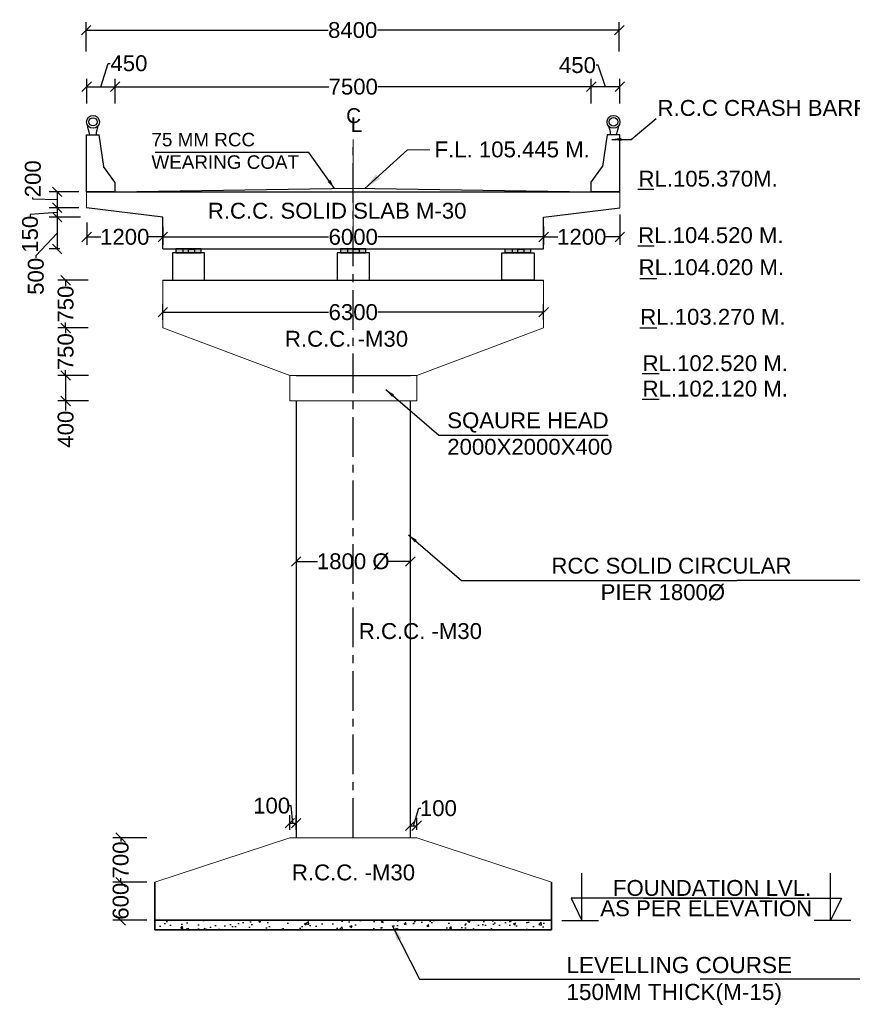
# Model space of a CAD drawing. Header units: millimetres. Extents: x 1237281 to 4354823, y 14417 to 141286.
# Tile 5 of 20: x 4145951 to 4172188, y 50383 to 81401. Entities that reach past the tile are written whole.
import ezdxf

# ---------------------------------------------------------------- set-up
doc = ezdxf.new("R2010")
doc.units = ezdxf.units.MM
doc.header["$LTSCALE"] = 1000
doc.header["$MEASUREMENT"] = 0
doc.header["$PDSIZE"] = -2
doc.linetypes.add('ACAD_ISO03W100', pattern=[30, 12, -18])
doc.linetypes.add('CENTER', pattern=[2, 1.25, -0.25, 0.25, -0.25])
doc.layers.add('STR', color=7, linetype='Continuous', lineweight=25)
doc.layers.add('TITLE', color=7, linetype='Continuous', lineweight=18)
doc.layers.add('text', color=7, linetype='Continuous')
doc.styles.add('ROMANS', font='arial.ttf')
doc.styles.get("Standard").update_dxf_attribs({"font": 'arial.ttf', "height": 500})
doc.dimstyles.new('ROMANS', dxfattribs={"dimscale": 0, "dimtxt": 950, "dimasz": 950, "dimexe": 200, "dimexo": 200, "dimgap": 150, "dimtad": 1, "dimdec": 0, "dimzin": 9, "dimdsep": 46, "dimtxsty": 'ROMANS', "dimcen": 150, "dimclrd": 4, "dimclre": 4, "dimclrt": 6, "dimadec": 0, "dimazin": 0, "dimtfac": 1, "dimtdec": 0, "dimtmove": 0, "dimatfit": 3, "dimfxl": 1, "dimtolj": 1, "dimtzin": 9, "dimlwd": 18, "dimlwe": 13, "dimarcsym": 0})
doc.dimstyles.new('SANJAY', dxfattribs={"dimscale": 2.755, "dimtxt": 20000000001.9985, "dimasz": 42.0275, "dimexe": 15.388, "dimexo": 15.5775, "dimgap": 1.7375, "dimtad": 0, "dimtih": 1, "dimtoh": 1, "dimdec": 0, "dimzin": 0, "dimdsep": 46, "dimtxsty": 'Standard', "dimcen": 4000, "dimclrd": 3, "dimclre": 6, "dimclrt": 1, "dimadec": 0, "dimazin": 0, "dimtfac": 1, "dimtdec": 0, "dimtofl": 0, "dimtmove": 0, "dimatfit": 3, "dimfxl": 1, "dimtolj": 1, "dimtzin": 0, "dimarcsym": 0})
pattern_1 = [(50, (3390491.9, 1165015.37), (717.26018, -62.75213), [75, -825]), (355, (3390491.9, 1165015.4), (-138.75133, 752.19213), [60, -660]), (100.4514, (3390551.66, 1165010.14), (578.50938, 689.43954), [63.7402, -701.1421]), (46.1842, (3390491.9, 1165215.4), (1067.24105, -165.519), [112.5, -1237.5]), (96.6356, (3390580.8, 1165201.6), (934.6627, 974.1179), [95.6103, -1051.713]), (351.1842, (3390491.9, 1165215.4), (934.6619, 974.1186), [90, -990]), (21, (3390591.9, 1165165.37), (596.90705, -402.6189), [75, -825]), (326, (3390591.9, 1165165.4), (243.31533, 725.15005), [60, -660]), (71.4514, (3390641.6, 1165131.8), (840.22263, 322.5305), [63.7402, -701.1421]), (37.5, (3390491.88, 1165015.37), (12.159855, 332.893854), [0, -652, 0, -670, 0, -662.5]), (7.5, (3390491.9, 1165015.37), (263.06954, 394.41171), [0, -382, 0, -637, 0, -252.5]), (327.5, (3390268.88, 1165015.37), (533.822436, -22.55487), [0, -250, 0, -780, 0, -1035]), (317.5, (3390168.9, 1165015.37), (583.18617, 100.10498), [0, -325, 0, -518, 0, -735])]

# ---------------------------------------------------------------- blocks, each defined once
blk = doc.blocks.new('_Oblique')
at = {"color": 0, "linetype": 'ByBlock', "lineweight": -2}
blk.add_line((-0.5, -0.5), (0.5, 0.5), dxfattribs=at)
blk = doc.blocks.new('*D98')
at = {"color": 7, "lineweight": -2, "transparency": 16777216}
for p, q in [((4154662, 64331), (4155337, 64331)), ((4158262, 64331), (4157586, 64331))]:
    blk.add_line(p, q, dxfattribs=at)
at = {"layer": 'Defpoints', "color": 0, "transparency": 16777216}
for p in [(4154662, 64331), (4158262, 64331), (4158262, 64331)]:
    blk.add_point(p, dxfattribs=at)
at = {"color": 7, "lineweight": -2, "transparency": 16777216, "xscale": 300, "yscale": 300, "zscale": 300, "rotation": 180}
blk.add_blockref('_Oblique', (4154662, 64331), dxfattribs=at)
at = {"color": 7, "lineweight": -2, "transparency": 16777216, "xscale": 300, "yscale": 300, "zscale": 300}
blk.add_blockref('_Oblique', (4158262, 64331), dxfattribs=at)
at = {"transparency": 16777216, "insert": (4156462, 64331), "char_height": 500, "attachment_point": 5}
blk.add_mtext('\\A1;1800 %%c', dxfattribs=at)
blk = doc.blocks.new('*D99')
at = {"color": 7, "lineweight": -2, "transparency": 16777216}
for p, q in [((4148512, 79289), (4148743, 80026)), ((4148743, 80026), (4148803, 80026)), ((4148062, 79289), (4148962, 79289))]:
    blk.add_line(p, q, dxfattribs=at)
at = {"color": 0, "lineweight": -2, "transparency": 16777216}
for p, q in [((4148062, 78760), (4148062, 79539)), ((4148962, 78760), (4148962, 79539))]:
    blk.add_line(p, q, dxfattribs=at)
at = {"layer": 'Defpoints', "color": 0, "transparency": 16777216}
for p in [(4148962, 79289), (4148062, 78510), (4148962, 78510)]:
    blk.add_point(p, dxfattribs=at)
at = {"color": 7, "lineweight": -2, "transparency": 16777216, "xscale": 300, "yscale": 300, "zscale": 300, "rotation": 180}
blk.add_blockref('_Oblique', (4148062, 79289), dxfattribs=at)
at = {"color": 7, "lineweight": -2, "transparency": 16777216, "xscale": 300, "yscale": 300, "zscale": 300}
blk.add_blockref('_Oblique', (4148962, 79289), dxfattribs=at)
at = {"transparency": 16777216, "insert": (4149394, 80026), "char_height": 500, "attachment_point": 5}
blk.add_mtext('\\A1;450', dxfattribs=at)
blk = doc.blocks.new('*D100')
at = {"color": 7, "lineweight": -2, "transparency": 16777216}
for p, q in [((4164178, 79967), (4164118, 79967)), ((4164412, 79289), (4164178, 79967)), ((4164862, 79289), (4163962, 79289))]:
    blk.add_line(p, q, dxfattribs=at)
at = {"color": 0, "lineweight": -2, "transparency": 16777216}
for p, q in [((4163962, 78760), (4163962, 79539)), ((4164862, 78760), (4164862, 79539))]:
    blk.add_line(p, q, dxfattribs=at)
at = {"layer": 'Defpoints', "color": 0, "transparency": 16777216}
for p in [(4163962, 79289), (4163962, 78510), (4164862, 78510)]:
    blk.add_point(p, dxfattribs=at)
at = {"color": 7, "lineweight": -2, "transparency": 16777216, "xscale": 300, "yscale": 300, "zscale": 300, "rotation": 180}
blk.add_blockref('_Oblique', (4163962, 79289), dxfattribs=at)
at = {"color": 7, "lineweight": -2, "transparency": 16777216, "xscale": 300, "yscale": 300, "zscale": 300}
blk.add_blockref('_Oblique', (4164862, 79289), dxfattribs=at)
at = {"transparency": 16777216, "insert": (4163527, 79967), "char_height": 500, "attachment_point": 5}
blk.add_mtext('\\A1;450', dxfattribs=at)
blk = doc.blocks.new('*D101')
at = {"color": 0, "lineweight": -2, "transparency": 16777216}
for p, q in [((4148962, 79019), (4148962, 79539)), ((4163962, 79019), (4163962, 79539))]:
    blk.add_line(p, q, dxfattribs=at)
at = {"color": 7, "lineweight": -2, "transparency": 16777216}
for p, q in [((4148962, 79289), (4155688, 79289)), ((4163962, 79289), (4157235, 79289))]:
    blk.add_line(p, q, dxfattribs=at)
at = {"layer": 'Defpoints', "color": 0, "transparency": 16777216}
for p in [(4163962, 79289), (4148962, 78769), (4163962, 78769)]:
    blk.add_point(p, dxfattribs=at)
at = {"color": 7, "lineweight": -2, "transparency": 16777216, "xscale": 300, "yscale": 300, "zscale": 300, "rotation": 180}
blk.add_blockref('_Oblique', (4148962, 79289), dxfattribs=at)
at = {"color": 7, "lineweight": -2, "transparency": 16777216, "xscale": 300, "yscale": 300, "zscale": 300}
blk.add_blockref('_Oblique', (4163962, 79289), dxfattribs=at)
at = {"transparency": 16777216, "insert": (4156462, 79289), "char_height": 500, "attachment_point": 5}
blk.add_mtext('\\A1;7500', dxfattribs=at)
blk = doc.blocks.new('*D102')
at = {"color": 0, "lineweight": -2, "transparency": 16777216}
for p, q in [((4150462, 74878), (4150462, 74308)), ((4162462, 74889), (4162462, 74308))]:
    blk.add_line(p, q, dxfattribs=at)
at = {"color": 7, "lineweight": -2, "transparency": 16777216}
for p, q in [((4150462, 74558), (4155685, 74558)), ((4162462, 74558), (4157239, 74558))]:
    blk.add_line(p, q, dxfattribs=at)
at = {"layer": 'Defpoints', "color": 0, "transparency": 16777216}
for p in [(4150462, 75128), (4162462, 75139), (4150462, 74558)]:
    blk.add_point(p, dxfattribs=at)
at = {"color": 7, "lineweight": -2, "transparency": 16777216, "xscale": 300, "yscale": 300, "zscale": 300, "rotation": 180}
blk.add_blockref('_Oblique', (4150462, 74558), dxfattribs=at)
at = {"color": 7, "lineweight": -2, "transparency": 16777216, "xscale": 300, "yscale": 300, "zscale": 300}
blk.add_blockref('_Oblique', (4162462, 74558), dxfattribs=at)
at = {"transparency": 16777216, "insert": (4156462, 74558), "char_height": 500, "attachment_point": 5}
blk.add_mtext('\\A1;6000', dxfattribs=at)
blk = doc.blocks.new('*D103')
at = {"color": 0, "lineweight": -2, "transparency": 16777216}
for p, q in [((4164862, 75262), (4164862, 74308)), ((4162462, 74889), (4162462, 74308))]:
    blk.add_line(p, q, dxfattribs=at)
at = {"color": 7, "lineweight": -2, "transparency": 16777216}
for p, q in [((4162462, 74558), (4162910, 74558)), ((4164862, 74558), (4164414, 74558))]:
    blk.add_line(p, q, dxfattribs=at)
at = {"layer": 'Defpoints', "color": 0, "transparency": 16777216}
for p in [(4164862, 75512), (4162462, 75139), (4164862, 74558)]:
    blk.add_point(p, dxfattribs=at)
at = {"color": 7, "lineweight": -2, "transparency": 16777216, "xscale": 300, "yscale": 300, "zscale": 300, "rotation": 180}
blk.add_blockref('_Oblique', (4162462, 74558), dxfattribs=at)
at = {"color": 7, "lineweight": -2, "transparency": 16777216, "xscale": 300, "yscale": 300, "zscale": 300}
blk.add_blockref('_Oblique', (4164862, 74558), dxfattribs=at)
at = {"transparency": 16777216, "insert": (4163662, 74558), "char_height": 500, "attachment_point": 5}
blk.add_mtext('\\A1;1200', dxfattribs=at)
blk = doc.blocks.new('*D104')
at = {"color": 0, "lineweight": -2, "transparency": 16777216}
for p, q in [((4148062, 75014), (4148062, 74308)), ((4150462, 74878), (4150462, 74308))]:
    blk.add_line(p, q, dxfattribs=at)
at = {"color": 7, "lineweight": -2, "transparency": 16777216}
for p, q in [((4148062, 74558), (4148510, 74558)), ((4150462, 74558), (4150014, 74558))]:
    blk.add_line(p, q, dxfattribs=at)
at = {"layer": 'Defpoints', "color": 0, "transparency": 16777216}
for p in [(4148062, 75264), (4150462, 75128), (4148062, 74558)]:
    blk.add_point(p, dxfattribs=at)
at = {"color": 7, "lineweight": -2, "transparency": 16777216, "xscale": 300, "yscale": 300, "zscale": 300, "rotation": 180}
blk.add_blockref('_Oblique', (4148062, 74558), dxfattribs=at)
at = {"color": 7, "lineweight": -2, "transparency": 16777216, "xscale": 300, "yscale": 300, "zscale": 300}
blk.add_blockref('_Oblique', (4150462, 74558), dxfattribs=at)
at = {"transparency": 16777216, "insert": (4149262, 74558), "char_height": 500, "attachment_point": 5}
blk.add_mtext('\\A1;1200', dxfattribs=at)
blk = doc.blocks.new('*D105')
at = {"color": 7, "lineweight": -2, "transparency": 16777216}
for p, q in [((4146369, 75744), (4146369, 75804)), ((4147131, 75728), (4146369, 75744)), ((4147131, 75978), (4147131, 75478))]:
    blk.add_line(p, q, dxfattribs=at)
at = {"color": 0, "lineweight": -2, "transparency": 16777216}
for p, q in [((4147812, 75978), (4146881, 75978)), ((4147812, 75478), (4146881, 75478))]:
    blk.add_line(p, q, dxfattribs=at)
at = {"layer": 'Defpoints', "color": 0, "transparency": 16777216}
for p in [(4148062, 75978), (4147131, 75478), (4148062, 75478)]:
    blk.add_point(p, dxfattribs=at)
at = {"color": 7, "lineweight": -2, "transparency": 16777216, "xscale": 300, "yscale": 300, "zscale": 300}
for p, rotation in [((4147131, 75978), 90), ((4147131, 75478), 270)]:
    blk.add_blockref('_Oblique', p, dxfattribs=dict(at, rotation=rotation))
at = {"transparency": 16777216, "insert": (4146369, 76389), "char_height": 500, "attachment_point": 5, "rotation": 90}
blk.add_mtext('\\A1;200', dxfattribs=at)
blk = doc.blocks.new('*D106')
at = {"color": 0, "lineweight": -2, "transparency": 16777216}
for p, q in [((4148106, 71691), (4147150, 71691)), ((4148124, 70191), (4147150, 70191))]:
    blk.add_line(p, q, dxfattribs=at)
at = {"color": 7, "lineweight": -2, "transparency": 16777216}
for p, q in [((4147400, 71691), (4147400, 71521)), ((4147400, 70191), (4147400, 70362))]:
    blk.add_line(p, q, dxfattribs=at)
at = {"layer": 'Defpoints', "color": 0, "transparency": 16777216}
for p in [(4148356, 71691), (4147400, 70191), (4148374, 70191)]:
    blk.add_point(p, dxfattribs=at)
at = {"color": 7, "lineweight": -2, "transparency": 16777216, "xscale": 300, "yscale": 300, "zscale": 300}
for p, rotation in [((4147400, 71691), 90), ((4147400, 70191), 270)]:
    blk.add_blockref('_Oblique', p, dxfattribs=dict(at, rotation=rotation))
at = {"transparency": 16777216, "insert": (4147400, 70941), "char_height": 500, "attachment_point": 5, "rotation": 90}
blk.add_mtext('\\A1;750', dxfattribs=at)
blk = doc.blocks.new('*D107')
at = {"color": 0, "lineweight": -2, "transparency": 16777216}
for p, q in [((4148106, 73191), (4147150, 73191)), ((4148106, 71691), (4147150, 71691))]:
    blk.add_line(p, q, dxfattribs=at)
at = {"color": 7, "lineweight": -2, "transparency": 16777216}
for p, q in [((4147400, 73191), (4147400, 73021)), ((4147400, 71691), (4147400, 71862))]:
    blk.add_line(p, q, dxfattribs=at)
at = {"layer": 'Defpoints', "color": 0, "transparency": 16777216}
for p in [(4148356, 73191), (4147400, 71691), (4148356, 71691)]:
    blk.add_point(p, dxfattribs=at)
at = {"color": 7, "lineweight": -2, "transparency": 16777216, "xscale": 300, "yscale": 300, "zscale": 300}
for p, rotation in [((4147400, 73191), 90), ((4147400, 71691), 270)]:
    blk.add_blockref('_Oblique', p, dxfattribs=dict(at, rotation=rotation))
at = {"transparency": 16777216, "insert": (4147400, 72441), "char_height": 500, "attachment_point": 5, "rotation": 90}
blk.add_mtext('\\A1;750', dxfattribs=at)
blk = doc.blocks.new('*D108')
at = {"color": 0, "lineweight": -2, "transparency": 16777216}
for p, q in [((4148124, 70191), (4147150, 70191)), ((4148124, 69391), (4147150, 69391))]:
    blk.add_line(p, q, dxfattribs=at)
at = {"color": 7, "lineweight": -2, "transparency": 16777216}
for p, q in [((4147400, 70191), (4147400, 69391)), ((4147400, 69391), (4147400, 69091))]:
    blk.add_line(p, q, dxfattribs=at)
at = {"layer": 'Defpoints', "color": 0, "transparency": 16777216}
for p in [(4148374, 70191), (4147400, 69391), (4148374, 69391)]:
    blk.add_point(p, dxfattribs=at)
at = {"color": 7, "lineweight": -2, "transparency": 16777216, "xscale": 300, "yscale": 300, "zscale": 300}
for p, rotation in [((4147400, 70191), 90), ((4147400, 69391), 270)]:
    blk.add_blockref('_Oblique', p, dxfattribs=dict(at, rotation=rotation))
at = {"transparency": 16777216, "insert": (4147400, 68500), "char_height": 500, "attachment_point": 5, "rotation": 90}
blk.add_mtext('\\A1;400', dxfattribs=at)
blk = doc.blocks.new('*D109')
at = {"color": 0, "lineweight": -2, "transparency": 16777216}
for p, q in [((4148045, 80398), (4148045, 81323)), ((4164845, 80398), (4164845, 81323))]:
    blk.add_line(p, q, dxfattribs=at)
at = {"color": 7, "lineweight": -2, "transparency": 16777216}
for p, q in [((4148045, 81073), (4155669, 81073)), ((4164845, 81073), (4157222, 81073))]:
    blk.add_line(p, q, dxfattribs=at)
at = {"layer": 'Defpoints', "color": 0, "transparency": 16777216}
for p in [(4164845, 81073), (4148045, 80148), (4164845, 80148)]:
    blk.add_point(p, dxfattribs=at)
at = {"color": 7, "lineweight": -2, "transparency": 16777216, "xscale": 300, "yscale": 300, "zscale": 300, "rotation": 180}
blk.add_blockref('_Oblique', (4148045, 81073), dxfattribs=at)
at = {"color": 7, "lineweight": -2, "transparency": 16777216, "xscale": 300, "yscale": 300, "zscale": 300}
blk.add_blockref('_Oblique', (4164845, 81073), dxfattribs=at)
at = {"transparency": 16777216, "insert": (4156445, 81073), "char_height": 500, "attachment_point": 5}
blk.add_mtext('\\A1;8400', dxfattribs=at)
blk = doc.blocks.new('*D139')
at = {"layer": 'Defpoints', "color": 0, "transparency": 16777216}
for p in [(4162462, 72186), (4150462, 71691), (4162462, 71691)]:
    blk.add_point(p, dxfattribs=at)
at = {"layer": 'text', "color": 7, "lineweight": -2, "transparency": 16777216}
for p, q in [((4150462, 71941), (4150462, 72436)), ((4162462, 71941), (4162462, 72436)), ((4150462, 72186), (4155685, 72186)), ((4162462, 72186), (4157239, 72186))]:
    blk.add_line(p, q, dxfattribs=at)
at = {"layer": 'text', "color": 7, "lineweight": -2, "transparency": 16777216, "xscale": 300, "yscale": 300, "zscale": 300, "rotation": 180}
blk.add_blockref('_Oblique', (4150462, 72186), dxfattribs=at)
at = {"layer": 'text', "color": 7, "lineweight": -2, "transparency": 16777216, "xscale": 300, "yscale": 300, "zscale": 300}
blk.add_blockref('_Oblique', (4162462, 72186), dxfattribs=at)
at = {"layer": 'text', "color": 7, "transparency": 16777216, "insert": (4156462, 72186), "char_height": 500, "attachment_point": 5}
blk.add_mtext('\\A1;6300', dxfattribs=at)
blk = doc.blocks.new('*D112')
at = {"color": 0, "lineweight": -2, "transparency": 16777216}
for p, q in [((4147865, 75178), (4146881, 75178)), ((4147218, 74178), (4146881, 74178))]:
    blk.add_line(p, q, dxfattribs=at)
at = {"color": 7, "lineweight": -2, "transparency": 16777216}
for p, q in [((4147131, 75178), (4147131, 74178)), ((4147131, 74678), (4146461, 73958)), ((4146461, 73958), (4146461, 73898))]:
    blk.add_line(p, q, dxfattribs=at)
at = {"layer": 'Defpoints', "color": 0, "transparency": 16777216}
for p in [(4148115, 75178), (4147131, 74178), (4147468, 74178)]:
    blk.add_point(p, dxfattribs=at)
at = {"color": 7, "lineweight": -2, "transparency": 16777216, "xscale": 300, "yscale": 300, "zscale": 300}
for p, rotation in [((4147131, 75178), 90), ((4147131, 74178), 270)]:
    blk.add_blockref('_Oblique', p, dxfattribs=dict(at, rotation=rotation))
at = {"transparency": 16777216, "insert": (4146461, 73316), "char_height": 500, "attachment_point": 5, "rotation": 90}
blk.add_mtext('\\A1;500', dxfattribs=at)
blk = doc.blocks.new('*D131')
at = {"color": 0, "lineweight": -2, "transparency": 16777216}
for p, q in [((4149962, 54231), (4148885, 54231)), ((4149962, 53031), (4148885, 53031))]:
    blk.add_line(p, q, dxfattribs=at)
at = {"color": 7, "lineweight": -2, "transparency": 16777216}
for p, q in [((4149135, 54231), (4149135, 54214)), ((4149135, 53031), (4149135, 53049))]:
    blk.add_line(p, q, dxfattribs=at)
at = {"layer": 'Defpoints', "color": 0, "transparency": 16777216}
for p in [(4149135, 54231), (4150212, 54231), (4150212, 53031)]:
    blk.add_point(p, dxfattribs=at)
at = {"color": 7, "lineweight": -2, "transparency": 16777216, "xscale": 300, "yscale": 300, "zscale": 300}
for p, rotation in [((4149135, 54231), 90), ((4149135, 53031), 270)]:
    blk.add_blockref('_Oblique', p, dxfattribs=dict(at, rotation=rotation))
at = {"transparency": 16777216, "insert": (4149135, 53631), "char_height": 500, "attachment_point": 5, "rotation": 90}
blk.add_mtext('\\A1;600', dxfattribs=at)
blk = doc.blocks.new('*D132')
at = {"color": 0, "lineweight": -2, "transparency": 16777216}
for p, q in [((4149962, 55631), (4148885, 55631)), ((4149962, 54231), (4148885, 54231))]:
    blk.add_line(p, q, dxfattribs=at)
at = {"color": 7, "lineweight": -2, "transparency": 16777216}
for p, q in [((4149135, 55631), (4149135, 55511)), ((4149135, 54231), (4149135, 54352))]:
    blk.add_line(p, q, dxfattribs=at)
at = {"layer": 'Defpoints', "color": 0, "transparency": 16777216}
for p in [(4149135, 55631), (4150212, 55631), (4150212, 54231)]:
    blk.add_point(p, dxfattribs=at)
at = {"color": 7, "lineweight": -2, "transparency": 16777216, "xscale": 300, "yscale": 300, "zscale": 300}
for p, rotation in [((4149135, 55631), 90), ((4149135, 54231), 270)]:
    blk.add_blockref('_Oblique', p, dxfattribs=dict(at, rotation=rotation))
at = {"transparency": 16777216, "insert": (4149135, 54931), "char_height": 500, "attachment_point": 5, "rotation": 90}
blk.add_mtext('\\A1;700', dxfattribs=at)
blk = doc.blocks.new('*D133')
at = {"color": 7, "lineweight": -2, "transparency": 16777216}
for p, q in [((4154509, 56640), (4154449, 56640)), ((4154562, 56090), (4154509, 56640)), ((4154462, 56090), (4154662, 56090))]:
    blk.add_line(p, q, dxfattribs=at)
at = {"color": 0, "lineweight": -2, "transparency": 16777216}
for p, q in [((4154462, 55881), (4154462, 56340)), ((4154662, 55881), (4154662, 56340))]:
    blk.add_line(p, q, dxfattribs=at)
at = {"layer": 'Defpoints', "color": 0, "transparency": 16777216}
for p in [(4154662, 56090), (4154462, 55631), (4154662, 55631)]:
    blk.add_point(p, dxfattribs=at)
at = {"color": 7, "lineweight": -2, "transparency": 16777216, "xscale": 300, "yscale": 300, "zscale": 300, "rotation": 180}
blk.add_blockref('_Oblique', (4154462, 56090), dxfattribs=at)
at = {"color": 7, "lineweight": -2, "transparency": 16777216, "xscale": 300, "yscale": 300, "zscale": 300}
blk.add_blockref('_Oblique', (4154662, 56090), dxfattribs=at)
at = {"transparency": 16777216, "insert": (4153891, 56640), "char_height": 500, "attachment_point": 5}
blk.add_mtext('\\A1;100', dxfattribs=at)
blk = doc.blocks.new('*D134')
at = {"color": 7, "lineweight": -2, "transparency": 16777216}
for p, q in [((4158362, 56010), (4158527, 56560)), ((4158527, 56560), (4158587, 56560)), ((4158262, 56010), (4158462, 56010))]:
    blk.add_line(p, q, dxfattribs=at)
at = {"color": 0, "lineweight": -2, "transparency": 16777216}
for p, q in [((4158262, 55881), (4158262, 56260)), ((4158462, 55881), (4158462, 56260))]:
    blk.add_line(p, q, dxfattribs=at)
at = {"layer": 'Defpoints', "color": 0, "transparency": 16777216}
for p in [(4158462, 56010), (4158262, 55631), (4158462, 55631)]:
    blk.add_point(p, dxfattribs=at)
at = {"color": 7, "lineweight": -2, "transparency": 16777216, "xscale": 300, "yscale": 300, "zscale": 300, "rotation": 180}
blk.add_blockref('_Oblique', (4158262, 56010), dxfattribs=at)
at = {"color": 7, "lineweight": -2, "transparency": 16777216, "xscale": 300, "yscale": 300, "zscale": 300}
blk.add_blockref('_Oblique', (4158462, 56010), dxfattribs=at)
at = {"transparency": 16777216, "insert": (4159145, 56560), "char_height": 500, "attachment_point": 5}
blk.add_mtext('\\A1;100', dxfattribs=at)
blk = doc.blocks.new('*D88')
at = {"color": 0, "lineweight": -2, "transparency": 16777216}
for p, q in [((4147562, 75478), (4146881, 75478)), ((4147615, 75178), (4146881, 75178))]:
    blk.add_line(p, q, dxfattribs=at)
at = {"color": 7, "lineweight": -2, "transparency": 16777216}
for p, q in [((4147131, 75478), (4147131, 75178)), ((4147131, 75328), (4146280, 75259)), ((4146280, 75259), (4146280, 75199))]:
    blk.add_line(p, q, dxfattribs=at)
at = {"layer": 'Defpoints', "color": 0, "transparency": 16777216}
for p in [(4147812, 75478), (4147131, 75178), (4147865, 75178)]:
    blk.add_point(p, dxfattribs=at)
at = {"color": 7, "lineweight": -2, "transparency": 16777216, "xscale": 300, "yscale": 300, "zscale": 300}
for p, rotation in [((4147131, 75478), 90), ((4147131, 75178), 270)]:
    blk.add_blockref('_Oblique', p, dxfattribs=dict(at, rotation=rotation))
at = {"transparency": 16777216, "insert": (4146280, 74641), "char_height": 500, "attachment_point": 5, "rotation": 90}
blk.add_mtext('\\A1;150', dxfattribs=at)

msp = doc.modelspace()

# ---------------------------------------------------------------- hatches: boundary and pattern name
for points in [[(4151669.7, 74053.9), (4151669.7, 74177.7), (4150872.8, 74177.7), (4150872.8, 74053.9), (4151669.7, 74053.9)], [(4156860.2, 74053.9), (4156860.2, 74177.7), (4156063.3, 74177.7), (4156063.3, 74053.9), (4156860.2, 74053.9)], [(4161253.8, 74053.9), (4161253.8, 74177.7), (4162050.8, 74177.7), (4162050.8, 74053.9), (4161253.8, 74053.9)]]:
    msp.add_hatch(color=256).paths.add_polyline_path(points)
at = {"layer": 'text'}
h = msp.add_hatch(dxfattribs=at)
h.set_pattern_fill('AR-CONC', scale=100, style=0)
h.set_pattern_definition(pattern_1)
h.paths.add_polyline_path([(4155373.6, 53031.4), (4150373.6, 53031.4), (4150373.6, 52731.4), (4155373.6, 52731.4), (4155373.6, 53031.4)])
h.paths.add_polyline_path([(4160373.6, 53031.4), (4155373.6, 53031.4), (4155373.6, 52731.4), (4160373.6, 52731.4), (4160373.6, 53031.4)])
h = msp.add_hatch(dxfattribs=at)
h.set_pattern_fill('AR-CONC', scale=100, style=0)
h.set_pattern_definition(pattern_1)
h.paths.add_polyline_path([(4157606.3, 53031.4), (4152606.3, 53031.4), (4152606.3, 52731.4), (4157606.3, 52731.4), (4157606.3, 53031.4)])
h.paths.add_polyline_path([(4162606.3, 53031.4), (4157606.3, 53031.4), (4157606.3, 52731.4), (4162606.3, 52731.4), (4162606.3, 53031.4)])

# ---------------------------------------------------------------- linework, layer by layer
msp.add_line((4150461.8, 74177.7), (4150461.8, 75177.7))
at = {"color": 4, "linetype": 'CENTER'}
msp.add_lwpolyline([(4156461.8, 55631.4), (4156461.8, 77624.8)], dxfattribs=at)
for points in [[(4148961.6, 75977.7), (4156461.6, 76090), (4163961.6, 75977.7)], [(4165432.5, 76064.2), (4165938.6, 76064.2)], [(4165432.5, 76064.2), (4165938.6, 76064.2)], [(4150461.8, 74177.7), (4150461.8, 74652.7), (4150461.8, 75177.7), (4148061.8, 75477.7)], [(4162461.8, 74177.7), (4162461.8, 74652.7), (4162461.8, 75177.7), (4164861.8, 75477.7)], [(4150461.8, 74177.7), (4162461.8, 74177.7)], [(4151271.2, 74053.9), (4151271.2, 74174.4), (4151087.2, 74174.4), (4151087.2, 74053.9)], [(4151271.2, 74053.9), (4151271.2, 74174.4), (4151455.2, 74174.4), (4151455.2, 74053.9)], [(4156461.8, 74053.9), (4156461.8, 74174.4), (4156277.8, 74174.4), (4156277.8, 74053.9)], [(4156461.8, 74053.9), (4156461.8, 74174.4), (4156645.8, 74174.4), (4156645.8, 74053.9)], [(4161652.3, 74053.9), (4161652.3, 74174.4), (4161468.3, 74174.4), (4161468.3, 74053.9)], [(4161652.3, 74053.9), (4161652.3, 74174.4), (4161836.3, 74174.4), (4161836.3, 74053.9)], [(4165432.6, 74277.7), (4165938.8, 74277.7)], [(4165489.3, 73251.5), (4166029.3, 73251.5)], [(4150461.8, 73191.1), (4162461.8, 73191.1)], [(4165489.3, 71691.1), (4166029.3, 71691.1)], [(4154661.8, 70191.1), (4158261.8, 70191.1)], [(4165561.1, 70251.5), (4166101.1, 70251.5)], [(4154661.8, 69391.1), (4154661.8, 55631.4)], [(4158261.8, 55631.4), (4158261.8, 69391.1)], [(4165561.1, 69451.5), (4166101.1, 69451.5)]]:
    msp.add_lwpolyline(points)
at = {"color": 3}
for points in [[(4148961.6, 75977.7), (4148061.6, 75977.7)], [(4163961.6, 75977.7), (4164861.6, 75977.7)], [(4163961.6, 75977.7), (4164861.6, 75977.7)]]:
    msp.add_lwpolyline(points, dxfattribs=at)
for points in [[(4150872.8, 74053.9), (4151669.7, 74053.9), (4151669.7, 74177.7), (4150872.8, 74177.7)], [(4156063.3, 74053.9), (4156860.2, 74053.9), (4156860.2, 74177.7), (4156063.3, 74177.7)], [(4162050.8, 74053.9), (4161253.8, 74053.9), (4161253.8, 74177.7), (4162050.8, 74177.7)], [(4150763, 73191.1), (4151779.5, 73191.1), (4151779.5, 74053.9), (4150763, 74053.9)], [(4155953.5, 73191.1), (4156970, 73191.1), (4156970, 74053.9), (4155953.5, 74053.9)], [(4162160.5, 73191.1), (4161144, 73191.1), (4161144, 74053.9), (4162160.5, 74053.9)]]:
    msp.add_lwpolyline(points, close=True)
at = {"layer": 'STR', "ltscale": 10}
for p, q in [((4148061.6, 75977.7), (4148975.4, 75977.7)), ((4164861.6, 75977.7), (4163947.9, 75977.7))]:
    msp.add_line(p, q, dxfattribs=at)
at = {"layer": 'text', "color": 3}
msp.add_line((4165223.7, 77631.3), (4166003.5, 78290.1), dxfattribs=at)
at = {"layer": 'text', "linetype": 'ByBlock'}
for p, q in [((4148061.9, 75977.7), (4148061.9, 77777.7)), ((4148061.9, 77777.7), (4148461.9, 77777.7)), ((4148061.9, 77777.7), (4148261.9, 77777.7)), ((4148447.4, 77777.7), (4148597.4, 76777.7)), ((4164461.6, 77777.7), (4164311.6, 76777.7)), ((4164861.6, 77777.7), (4164461.6, 77777.7)), ((4164861.6, 77777.7), (4164661.6, 77777.7)), ((4164861.6, 75977.7), (4164861.6, 77777.7)), ((4148947.4, 76277.7), (4148597.4, 76777.7)), ((4163961.6, 76277.7), (4164311.6, 76777.7)), ((4148947.4, 76277.7), (4148947.4, 75977.7)), ((4163961.6, 75977.7), (4163961.6, 76277.7)), ((4148947.4, 75977.7), (4148047.4, 75977.7)), ((4163961.6, 75977.7), (4164861.6, 75977.7))]:
    msp.add_line(p, q, dxfattribs=at)
at = {"layer": 'text'}
for p, q in [((4163034.2, 53018.6), (4164186.4, 53018.6)), ((4172138.5, 53018.6), (4170986.3, 53018.6))]:
    msp.add_line(p, q, dxfattribs=at)
for points in [[(4148061.9, 75977.7), (4148061.6, 75977.7), (4148961.9, 75977.7), (4148961.9, 75977.7), (4148961.9, 75977.7), (4148961.9, 75977.7), (4163961.6, 75977.7)], [(4169566.5, 53727.3), (4163324.2, 53727.3), (4163668.9, 53018.6), (4163668.9, 54510.2)], [(4165606.2, 53727.3), (4171848.6, 53727.3), (4171503.9, 53018.6), (4171503.9, 54510.2)], [(4150211.8, 54231.4), (4150211.8, 53031.4), (4162711.8, 53031.4), (4162711.8, 54231.4)], [(4162711.8, 54231.4), (4162711.8, 52731.4), (4150211.8, 52731.4), (4150211.8, 54231.4)], [(4150211.8, 53031.4), (4150211.8, 52731.4), (4162711.8, 52731.4), (4162711.8, 53031.4), (4150211.8, 53031.4)]]:
    msp.add_lwpolyline(points, dxfattribs=at)
at = {"layer": 'text', "linetype": 'ByBlock'}
for centre, radius in [((4148261.9, 78182.6), 202.5), ((4148261.9, 78182.6), 129.5), ((4164661.6, 78182.6), 202.5), ((4164661.6, 78182.6), 134.1)]:
    msp.add_circle(centre, radius, dxfattribs=at)
for points in [[(4148161.9, 77777.7), (4148135.9, 77880.5), (4148109.8, 77983.4), (4148083.8, 78086.3)], [(4164761.6, 77777.7), (4164787.7, 77880.5), (4164813.7, 77983.4), (4164839.7, 78086.3)]]:
    msp.add_open_spline(points, degree=3, dxfattribs=at)
for points in [[(4148416, 78051.3), (4148385.6, 77961.7), (4148361.6, 77867.5), (4148361.9, 77770.4), (4148361.9, 77766.7)], [(4164507.5, 78051.3), (4164538, 77961.7), (4164562, 77867.5), (4164561.6, 77770.4), (4164561.6, 77766.7)]]:
    msp.add_open_spline(points, degree=3, knots=[274.5806866, 274.5806866, 274.5806866, 274.5806866, 835.4348541, 857.2795474, 857.2795474, 857.2795474, 857.2795474], dxfattribs=at)
at = {"layer": 'TITLE', "color": 0, "linetype": 'ByBlock'}
for p, q in [((4156461.8, 77624.8), (4156461.8, 74174.4)), ((4148061.8, 75477.7), (4148061.8, 75977.7)), ((4164861.8, 75477.7), (4164861.6, 75977.7)), ((4150461.8, 73191.1), (4150461.8, 71691.1)), ((4150463, 73191.1), (4150763, 73191.1)), ((4162461.8, 73191.1), (4162461.8, 71691.1)), ((4150461.8, 71691.1), (4154461.8, 70191.1)), ((4158461.8, 70191.1), (4162461.8, 71691.1)), ((4154661.8, 70191.1), (4154461.8, 70191.1)), ((4154461.8, 70191.1), (4154461.8, 69391.1)), ((4158261.8, 70191.1), (4158461.8, 70191.1)), ((4158461.8, 70191.1), (4158461.8, 69391.1)), ((4154661.8, 69391.1), (4154461.8, 69391.1)), ((4154661.8, 69391.1), (4158261.8, 69391.1)), ((4158261.8, 69391.1), (4158461.8, 69391.1)), ((4154461.8, 55631.4), (4150211.8, 54231.4)), ((4154661.8, 55631.4), (4154461.8, 55631.4)), ((4154661.8, 55631.4), (4158261.8, 55631.4)), ((4158261.8, 55631.4), (4158461.8, 55631.4)), ((4158461.8, 55631.4), (4162711.8, 54231.4)), ((4150211.8, 53031.4), (4150211.8, 54231.4))]:
    msp.add_line(p, q, dxfattribs=at)

# ---------------------------------------------------------------- texts
for p in [(4154309.8, 71099.5), (4156638, 61891.2), (4154529.7, 54288.4)]:
    msp.add_text('R.C.C. -M30', height=500).set_placement(p)
at = {"attachment_point": 1}
for s, insert, char_height, width in [('75 MM RCC WEARING COAT', (4150103.7, 77836.3), 425, 5193.972), ('F.L. 105.445 M.', (4159024.8, 77565), 500, 6110.555), ('RL.105.370M.', (4165450.2, 76642.7), 500, 8453.958), ('R.C.C. SOLID SLAB M-30', (4151879.4, 75633), 500, 10696.13), ('RL.104.520 M.', (4165440.3, 74863), 500, 8453.958), ('RL.104.020 M.', (4165454.1, 73853.6), 500, 8453.958), ('RL.103.270 M.', (4165504.4, 72290.7), 500, 8453.958), ('RL.102.520 M.', (4165578.8, 70829.3), 500, 8453.958), ('\\pt7500;RL.102.120 M.', (4165578.8, 70029.3), 500, 8453.958)]:
    msp.add_mtext(s, dxfattribs=dict(at, insert=insert, char_height=char_height, width=width))
at = {"layer": 'text'}
msp.add_text('FOUNDATION LVL.', height=500, dxfattribs=at).set_placement((4164644.9, 53799.2))
at = {"layer": 'text', "attachment_point": 1}
for s, insert, char_height, width in [(' R.C.C CRASH BARRIER ', (4165856, 78872.1), 500, 8453.958), ('{\\fArial|b0|i0|c186|p34;AS }PER ELEVATION', (4164246.5, 53659.2), 500, 8453.958), ('LEVELLING COURSE 150MM THICK(M-15)', (4163178.9, 51876.3), 508.866, 7269.516)]:
    msp.add_mtext(s, dxfattribs=dict(at, insert=insert, char_height=char_height, width=width))
at = {"layer": 'text', "color": 0, "char_height": 468.8, "width": 345.538, "attachment_point": 1}
for s, insert in [('C', (4156237.1, 78613.3)), ('L', (4156381.9, 78329.1))]:
    msp.add_mtext(s, dxfattribs=dict(at, insert=insert))
at = {"layer": 'text', "color": 7, "char_height": 500, "attachment_point": 1}
for s, insert, width in [('SQAURE HEAD\\P2000X2000X400', (4159424.7, 69030.6), 5386.094), ('RCC SOLID CIRCULAR \\P        PIER 1800%%C', (4162705.3, 64450.9), 8554.761)]:
    msp.add_mtext(s, dxfattribs=dict(at, insert=insert, width=width))

# ---------------------------------------------------------------- dimensions: what is measured, and where the dimension line sits
for base, p1, p2, override, picture, middle in [((4164845.4, 81072.9), (4148045.4, 80148.2), (4164845.4, 80148.2), {"dimscale": 1, "dimtxt": 500, "dimasz": 300, "dimexe": 250, "dimexo": 250, "dimgap": 30, "dimtih": 0, "dimtoh": 0, "dimlfac": 0.5, "dimblk": 'Oblique', "dimcen": -1000, "dimclrd": 7, "dimclre": 0, "dimclrt": 256}, '*D109', (4156445.4, 81072.9)), ((4163961.6, 79289.1), (4148961.6, 78769), (4163961.6, 78769), {"dimscale": 1, "dimtxt": 500, "dimasz": 300, "dimexe": 250, "dimexo": 250, "dimgap": 30, "dimtih": 0, "dimtoh": 0, "dimlfac": 0.5, "dimblk": 'OBLIQUE', "dimcen": -1000, "dimclrd": 7, "dimclre": 0, "dimclrt": 256}, '*D101', (4156461.6, 79289.1)), ((4164861.8, 74557.8), (4162461.8, 75139), (4164861.8, 75512.4), {"dimscale": 1, "dimtxt": 500, "dimasz": 300, "dimexe": 250, "dimexo": 250, "dimgap": 30, "dimtih": 0, "dimtoh": 0, "dimlfac": 0.5, "dimblk": 'OBLIQUE', "dimcen": -1000, "dimclrd": 7, "dimclre": 0, "dimclrt": 256}, '*D103', (4163661.8, 74557.8)), ((4148061.8, 74557.8), (4150461.8, 75127.7), (4148061.8, 75264.1), {"dimscale": 1, "dimtxt": 500, "dimasz": 300, "dimexe": 250, "dimexo": 250, "dimgap": 30, "dimtih": 0, "dimtoh": 0, "dimlfac": 0.5, "dimblk": 'OBLIQUE', "dimcen": -1000, "dimclrd": 7, "dimclre": 0, "dimclrt": 256}, '*D104', (4149261.8, 74557.8)), ((4158461.8, 56010.1), (4158261.8, 55631.4), (4158461.8, 55631.4), {"dimscale": 1, "dimtxt": 500, "dimasz": 300, "dimexe": 250, "dimexo": 250, "dimgap": 30, "dimtih": 0, "dimtoh": 0, "dimlfac": 0.5, "dimblk": 'Oblique', "dimcen": -1000, "dimclrd": 7, "dimclre": 0, "dimclrt": 256, "dimtofl": 1, "dimtmove": 1}, '*D134', (4158616.8, 56560.3))]:
    dim = msp.add_linear_dim(base=base, p1=p1, p2=p2, dimstyle='SANJAY', override=override)
    dim.commit()
    dim.dimension.update_dxf_attribs({"geometry": picture, "text_midpoint": middle})
for base, p1, p2, override, picture, middle in [((4148961.6, 79289.1), (4148061.6, 78510.3), (4148961.6, 78510.3), {"dimscale": 1, "dimtxt": 500, "dimasz": 300, "dimexe": 250, "dimexo": 250, "dimgap": 30, "dimtih": 0, "dimtoh": 0, "dimlfac": 0.5, "dimblk": 'Oblique', "dimcen": -1000, "dimclrd": 7, "dimclre": 0, "dimclrt": 256, "dimtmove": 1}, '*D99', (4148832.6, 80025.7)), ((4150461.8, 74557.8), (4162461.8, 75139), (4150461.8, 75127.7), {"dimscale": 1, "dimtxt": 500, "dimasz": 300, "dimexe": 250, "dimexo": 250, "dimgap": 30, "dimtih": 0, "dimtoh": 0, "dimlfac": 0.5, "dimblk": 'OBLIQUE', "dimcen": -1000, "dimclrd": 7, "dimclre": 0, "dimclrt": 256}, '*D102', (4156461.8, 74557.8)), ((4154661.8, 56090), (4154461.8, 55631.4), (4154661.8, 55631.4), {"dimscale": 1, "dimtxt": 500, "dimasz": 300, "dimexe": 250, "dimexo": 250, "dimgap": 30, "dimtih": 0, "dimtoh": 0, "dimlfac": 0.5, "dimblk": 'Oblique', "dimcen": -1000, "dimclrd": 7, "dimclre": 0, "dimclrt": 256, "dimtofl": 1, "dimtmove": 1}, '*D133', (4154418.9, 56640.3))]:
    dim = msp.add_linear_dim(base=base, p1=p1, p2=p2, dimstyle='SANJAY', override=override)
    dim.commit()
    dim.dimension.update_dxf_attribs({"geometry": picture, "text_midpoint": middle, "dimtype": 160})
for base, p1, p2, angle, override, picture, middle in [((4163961.6, 79289.1), (4164861.6, 78510.3), (4163961.6, 78510.3), 180, {"dimscale": 1, "dimtxt": 500, "dimasz": 300, "dimexe": 250, "dimexo": 250, "dimgap": 30, "dimtih": 0, "dimtoh": 0, "dimlfac": 0.5, "dimblk": 'Oblique', "dimcen": -1000, "dimclrd": 7, "dimclre": 0, "dimclrt": 256, "dimtmove": 1}, '*D100', (4164088.5, 79967.1)), ((4147130.8, 75177.7), (4147811.8, 75477.7), (4147864.6, 75177.7), 90, {"dimscale": 1, "dimtxt": 500, "dimasz": 300, "dimexe": 250, "dimexo": 250, "dimgap": 30, "dimtih": 0, "dimtoh": 0, "dimlfac": 0.5, "dimblk": 'Oblique', "dimcen": -1000, "dimclrd": 7, "dimclre": 0, "dimclrt": 256, "dimtmove": 1}, '*D88', (4146279.6, 75169)), ((4147399.6, 71691.1), (4148356.1, 73191.1), (4148356.1, 71691.1), 90, {"dimscale": 1, "dimtxt": 500, "dimasz": 300, "dimexe": 250, "dimexo": 250, "dimgap": 30, "dimtih": 0, "dimtoh": 0, "dimlfac": 0.5, "dimblk": 'Oblique', "dimcen": -1000, "dimclrd": 7, "dimclre": 0, "dimclrt": 256, "dimtmove": 1}, '*D107', (4147399.6, 72441.1)), ((4149134.6, 54231.4), (4150211.8, 53031.4), (4150211.8, 54231.4), 90, {"dimscale": 1, "dimtxt": 500, "dimasz": 300, "dimexe": 250, "dimexo": 250, "dimgap": 30, "dimtih": 0, "dimtoh": 0, "dimlfac": 0.5, "dimblk": 'Oblique', "dimcen": -1000, "dimclrd": 7, "dimclre": 0, "dimclrt": 256, "dimtofl": 1, "dimtmove": 1}, '*D131', (4149134.6, 53631.4))]:
    dim = msp.add_linear_dim(base=base, p1=p1, p2=p2, angle=angle, dimstyle='SANJAY', override=override)
    dim.commit()
    dim.dimension.update_dxf_attribs({"geometry": picture, "text_midpoint": middle, "dimtype": 160})
for base, p1, p2, text, picture, middle in [((4147130.8, 75477.7), (4148061.8, 75977.7), (4148061.8, 75477.7), '200', '*D105', (4146369.4, 75833.7)), ((4147130.8, 74177.7), (4148114.6, 75177.7), (4147468.2, 74177.7), '500', '*D112', (4146460.6, 73867.9))]:
    dim = msp.add_linear_dim(base=base, p1=p1, p2=p2, angle=90, text=text, dimstyle='SANJAY', override={"dimscale": 1, "dimtxt": 500, "dimasz": 300, "dimexe": 250, "dimexo": 250, "dimgap": 30, "dimtih": 0, "dimtoh": 0, "dimlfac": 0.5, "dimblk": 'Oblique', "dimcen": -1000, "dimclrd": 7, "dimclre": 0, "dimclrt": 256, "dimtmove": 1})
    dim.commit()
    dim.dimension.update_dxf_attribs({"geometry": picture, "text_midpoint": middle, "dimtype": 160})
for base, p1, p2, override, picture, middle in [((4147399.6, 70191.1), (4148356.1, 71691.1), (4148374.3, 70191.1), {"dimscale": 1, "dimtxt": 500, "dimasz": 300, "dimexe": 250, "dimexo": 250, "dimgap": 30, "dimtih": 0, "dimtoh": 0, "dimlfac": 0.5, "dimblk": 'OBLIQUE', "dimcen": -1000, "dimclrd": 7, "dimclre": 0, "dimclrt": 256}, '*D106', (4147399.6, 70941.1)), ((4147399.6, 69391.1), (4148374.3, 70191.1), (4148374.3, 69391.1), {"dimscale": 1, "dimtxt": 500, "dimasz": 300, "dimexe": 250, "dimexo": 250, "dimgap": 30, "dimtih": 0, "dimtoh": 0, "dimlfac": 0.5, "dimblk": 'OBLIQUE', "dimcen": -1000, "dimclrd": 7, "dimclre": 0, "dimclrt": 256}, '*D108', (4147399.6, 68499.5)), ((4149134.6, 55631.4), (4150211.8, 54231.4), (4150211.8, 55631.4), {"dimscale": 1, "dimtxt": 500, "dimasz": 300, "dimexe": 250, "dimexo": 250, "dimgap": 30, "dimtih": 0, "dimtoh": 0, "dimlfac": 0.5, "dimblk": 'Oblique', "dimcen": -1000, "dimclrd": 7, "dimclre": 0, "dimclrt": 256, "dimtofl": 1, "dimtmove": 1}, '*D132', (4149134.6, 54931.4))]:
    dim = msp.add_linear_dim(base=base, p1=p1, p2=p2, angle=90, dimstyle='SANJAY', override=override)
    dim.commit()
    dim.dimension.update_dxf_attribs({"geometry": picture, "text_midpoint": middle})
dim = msp.add_linear_dim(base=(4158261.8, 64331.4), p1=(4154661.8, 64331.4), p2=(4158261.8, 64331.4), text='1800 %%c', dimstyle='SANJAY', override={"dimscale": 1, "dimtxt": 500, "dimasz": 300, "dimexe": 250, "dimexo": 250, "dimgap": 30, "dimtih": 0, "dimtoh": 0, "dimlfac": 0.5, "dimblk": 'OBLIQUE', "dimcen": -1000, "dimclrd": 7, "dimclre": 0, "dimclrt": 256})
dim.commit()
dim.dimension.update_dxf_attribs({"geometry": '*D98', "text_midpoint": (4156461.8, 64331.4), "dimtype": 160})
at = {"layer": 'text', "color": 1}
dim = msp.add_linear_dim(base=(4162461.8, 72186.4), p1=(4150461.8, 71691.1), p2=(4162461.8, 71691.1), text='6300', dimstyle='SANJAY', override={"dimscale": 1, "dimtxt": 500, "dimasz": 300, "dimexe": 250, "dimexo": 250, "dimgap": 30, "dimtih": 0, "dimtoh": 0, "dimblk": 'Oblique', "dimcen": -1000, "dimclrd": 7, "dimclre": 7, "dimclrt": 7, "dimfxl": 240}, dxfattribs=at)
dim.commit()
dim.dimension.update_dxf_attribs({"geometry": '*D139', "text_midpoint": (4156461.8, 72186.4)})

# ---------------------------------------------------------------- leaders
msp.add_leader([(4155871, 76081.1), (4155063, 77215.8), (4150218, 77215.8)], dimstyle='SANJAY', override={"dimscale": 1, "dimtxt": 500, "dimasz": 300, "dimexe": 250, "dimexo": 250, "dimgap": 30, "dimtih": 0, "dimtoh": 0, "dimlfac": 0.5, "dimcen": -1000, "dimclrd": 7, "dimclre": 0, "dimclrt": 256})
at = {"layer": 'text'}
for points, override in [([(4164610, 77631.3), (4165223.7, 77631.3)], {"dimscale": 1, "dimtxt": 500, "dimasz": 300, "dimexe": 200, "dimexo": 200, "dimgap": 30, "dimtad": 0, "dimtih": 0, "dimtoh": 0, "dimcen": -1000, "dimclre": 3, "dimclrt": 7, "dimfxl": 300}), ([(4157691.7, 52865.4), (4158545.7, 51177.3), (4164698.3, 51177.3)], {"dimscale": 1, "dimtxt": 500, "dimasz": 500, "dimexe": 250, "dimexo": 250, "dimgap": 30, "dimtih": 0, "dimtoh": 0, "dimcen": -1000, "dimclrd": 7, "dimclre": 3, "dimclrt": 7}), ([(4174809.8, 52830.9), (4173955.8, 51177.3), (4167391.8, 51177.3)], {"dimscale": 1, "dimtxt": 500, "dimasz": 500, "dimexe": 250, "dimexo": 250, "dimgap": 30, "dimtad": 0, "dimtih": 0, "dimtoh": 0, "dimcen": -1000, "dimclrd": 7, "dimclre": 3, "dimclrt": 7})]:
    msp.add_leader(points, dimstyle='SANJAY', override=override, dxfattribs=at)
at = {"layer": 'text', "linetype": 'ACAD_ISO03W100'}
msp.add_leader([(4156832.3, 76084.4), (4158167.1, 77297.5), (4158873.2, 77297.5)], dimstyle='ROMANS', override={"dimscale": 1, "dimtxt": 550, "dimasz": 550, "dimlfac": 0.333333, "dimclrd": 256, "dimtmove": 1}, dxfattribs=at)
at = {"layer": 'TITLE', "color": 0, "linetype": 'ByBlock'}
for points, override in [([(4157488.6, 69750.4), (4159159.3, 68309.6), (4164498.7, 68309.6)], {"dimscale": 1, "dimtxt": 500, "dimasz": 300, "dimexe": 250, "dimexo": 250, "dimgap": 30, "dimtad": 0, "dimtih": 0, "dimtoh": 0, "dimcen": -1000, "dimclrd": 0, "dimclre": 3, "dimclrt": 7, "dimfxl": 240}), ([(4158205.1, 65170.7), (4159875.9, 63729.9), (4168547.3, 63729.9)], {"dimscale": 1, "dimtxt": 500, "dimasz": 300, "dimexe": 250, "dimexo": 250, "dimgap": 30, "dimtih": 0, "dimtoh": 0, "dimcen": -1000, "dimclrd": 0, "dimclre": 3, "dimclrt": 7, "dimfxl": 240}), ([(4178120.1, 65170.7), (4176449.3, 63729.9), (4168547.3, 63729.9)], {"dimscale": 1, "dimtxt": 500, "dimasz": 300, "dimexe": 250, "dimexo": 250, "dimgap": 30, "dimtih": 0, "dimtoh": 0, "dimcen": -1000, "dimclrd": 0, "dimclre": 3, "dimclrt": 7, "dimfxl": 240})]:
    msp.add_leader(points, dimstyle='SANJAY', override=override, dxfattribs=at)

doc.saveas('drawing.dxf')
